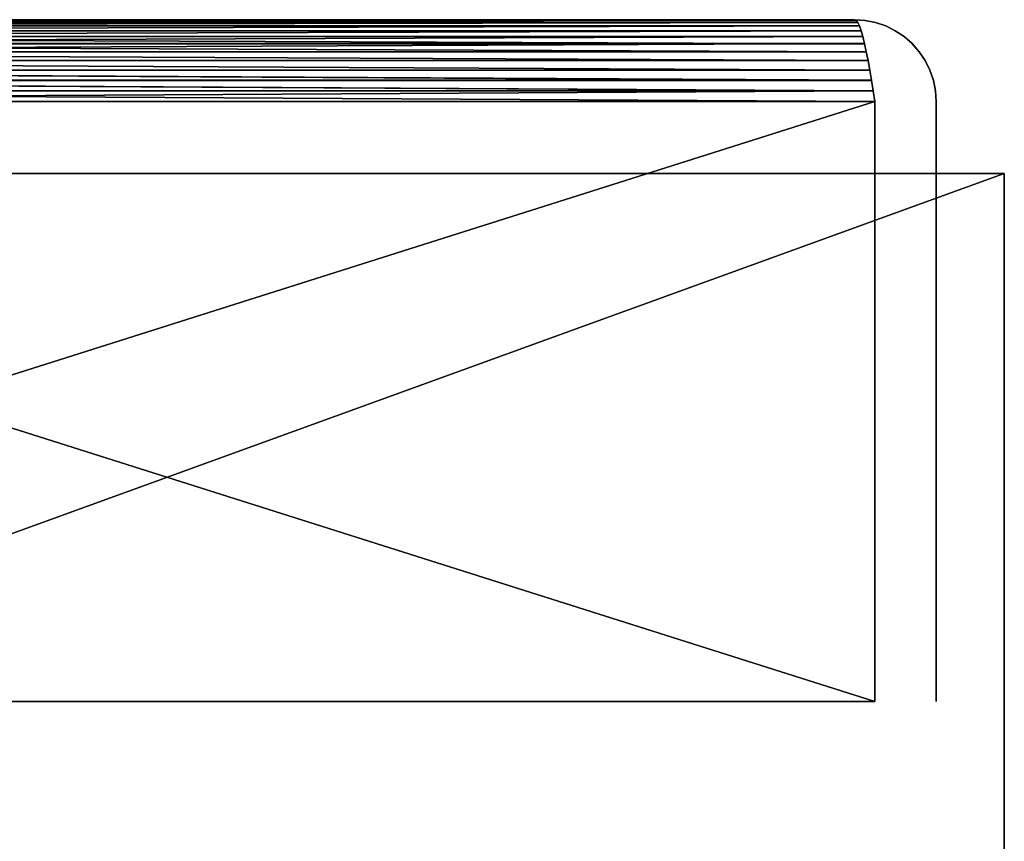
# Model space of a CAD drawing. Header units: millimetres. Extents: x 75 to 225, y 0 to 60.
# Tile 4 of 4: x 189 to 225, y 30 to 60. Entities that reach past the tile are written whole.
import ezdxf

# ---------------------------------------------------------------- set-up
doc = ezdxf.new("R2010")
doc.units = ezdxf.units.MM
doc.header["$LTSCALE"] = 41.718519
for name, color, linetype in [('1', 7, 'CONTINUOUS'), ('2', 7, 'CONTINUOUS'), ('25', 7, 'CONTINUOUS'), ('27', 7, 'CONTINUOUS'), ('28', 7, 'CONTINUOUS'), ('29', 7, 'CONTINUOUS'), ('3', 7, 'CONTINUOUS'), ('30', 7, 'CONTINUOUS'), ('31', 7, 'CONTINUOUS'), ('36', 7, 'CONTINUOUS'), ('37', 7, 'CONTINUOUS')]:
    doc.layers.add(name, color=color, linetype=linetype)

msp = doc.modelspace()

# ---------------------------------------------------------------- linework, layer by layer
at = {"layer": '1', "linetype": 'Continuous'}
for points in [[(75, 0.3, -174.138), (225, 0.3, -174.138), (75, 54.7, -174.138), (75, 0.3, -174.138)], [(75, 54.7, -174.138), (225, 0.3, -174.138), (225, 54.7, -174.138), (75, 54.7, -174.138)]]:
    msp.add_3dface(points, dxfattribs=at)
at = {"layer": '2', "linetype": 'Continuous'}
for points in [[(225, 54.7, -174.138), (225, 0.3, -174.138), (225, 3, -177.138), (225, 54.7, -174.138)], [(225, 54.7, -174.138), (225, 0.3, -324.138), (225, 54.7, -324.138), (225, 54.7, -174.138)], [(225, 0.3, -324.138), (225, 54.7, -174.138), (225, 5.553, -200.388), (225, 0.3, -324.138)], [(225, 6, -177.138), (225, 54.7, -174.138), (225, 3, -177.138), (225, 6, -177.138)], [(225, 54.7, -174.138), (225, 6, -177.138), (225, 6, -177.513), (225, 54.7, -174.138)], [(225, 3.383, -179.388), (225, 54.7, -174.138), (225, 6, -177.513), (225, 3.383, -179.388)], [(225, 54.7, -174.138), (225, 3.383, -179.388), (225, 4.021, -179.888), (225, 54.7, -174.138)], [(225, 6, -180.888), (225, 54.7, -174.138), (225, 5.936, -180.576), (225, 6, -180.888)], [(225, 54.7, -174.138), (225, 6, -180.888), (225, 6, -181.388), (225, 54.7, -174.138)], [(225, 5.936, -180.576), (225, 54.7, -174.138), (225, 5.809, -180.326), (225, 5.936, -180.576)], [(225, 5.809, -180.326), (225, 54.7, -174.138), (225, 5.553, -180.076), (225, 5.809, -180.326)], [(225, 5.553, -180.076), (225, 54.7, -174.138), (225, 5.298, -179.951), (225, 5.553, -180.076)], [(225, 5.298, -179.951), (225, 54.7, -174.138), (225, 4.979, -179.888), (225, 5.298, -179.951)], [(225, 4.979, -179.888), (225, 54.7, -174.138), (225, 4.021, -179.888), (225, 4.979, -179.888)], [(225, 4.979, -182.388), (225, 54.7, -174.138), (225, 5.298, -182.326), (225, 4.979, -182.388)], [(225, 54.7, -174.138), (225, 4.979, -182.388), (225, 3, -182.888), (225, 54.7, -174.138)], [(225, 5.298, -182.326), (225, 54.7, -174.138), (225, 5.553, -182.201), (225, 5.298, -182.326)], [(225, 5.553, -182.201), (225, 54.7, -174.138), (225, 5.809, -181.951), (225, 5.553, -182.201)], [(225, 5.809, -181.951), (225, 54.7, -174.138), (225, 5.936, -181.701), (225, 5.809, -181.951)], [(225, 5.936, -181.701), (225, 54.7, -174.138), (225, 6, -181.388), (225, 5.936, -181.701)], [(225, 6, -185.888), (225, 54.7, -174.138), (225, 6, -185.326), (225, 6, -185.888)], [(225, 54.7, -174.138), (225, 6, -185.888), (225, 6, -186.388), (225, 54.7, -174.138)], [(225, 6, -185.326), (225, 54.7, -174.138), (225, 3.319, -184.388), (225, 6, -185.326)], [(225, 3.319, -184.388), (225, 54.7, -174.138), (225, 6, -183.451), (225, 3.319, -184.388)], [(225, 6, -183.451), (225, 54.7, -174.138), (225, 6, -182.888), (225, 6, -183.451)], [(225, 6, -182.888), (225, 54.7, -174.138), (225, 3, -182.888), (225, 6, -182.888)], [(225, 5.298, -188.701), (225, 54.7, -174.138), (225, 5.489, -188.638), (225, 5.298, -188.701)], [(225, 54.7, -174.138), (225, 5.298, -188.701), (225, 6, -190.201), (225, 54.7, -174.138)], [(225, 5.489, -188.638), (225, 54.7, -174.138), (225, 5.745, -188.451), (225, 5.489, -188.638)], [(225, 5.745, -188.451), (225, 54.7, -174.138), (225, 5.936, -188.201), (225, 5.745, -188.451)], [(225, 5.936, -188.201), (225, 54.7, -174.138), (225, 6, -187.888), (225, 5.936, -188.201)], [(225, 6, -187.888), (225, 54.7, -174.138), (225, 6, -186.388), (225, 6, -187.888)], [(225, 6, -190.701), (225, 54.7, -174.138), (225, 6, -190.201), (225, 6, -190.701)], [(225, 54.7, -174.138), (225, 6, -190.701), (225, 3, -192.201), (225, 54.7, -174.138)], [(225, 5.489, -194.451), (225, 54.7, -174.138), (225, 5.745, -194.263), (225, 5.489, -194.451)], [(225, 54.7, -174.138), (225, 5.489, -194.451), (225, 6, -195.076), (225, 54.7, -174.138)], [(225, 5.745, -194.263), (225, 54.7, -174.138), (225, 5.936, -194.013), (225, 5.745, -194.263)], [(225, 5.936, -194.013), (225, 54.7, -174.138), (225, 6, -193.701), (225, 5.936, -194.013)], [(225, 6, -193.701), (225, 54.7, -174.138), (225, 6, -192.201), (225, 6, -193.701)], [(225, 6, -192.201), (225, 54.7, -174.138), (225, 3, -192.201), (225, 6, -192.201)], [(225, 6, -196.576), (225, 54.7, -174.138), (225, 6, -195.076), (225, 6, -196.576)], [(225, 54.7, -174.138), (225, 6, -196.576), (225, 5.936, -196.888), (225, 54.7, -174.138)], [(225, 5.298, -197.513), (225, 54.7, -174.138), (225, 5.553, -197.388), (225, 5.298, -197.513)], [(225, 54.7, -174.138), (225, 5.298, -197.513), (225, 4.979, -198.076), (225, 54.7, -174.138)], [(225, 5.553, -197.388), (225, 54.7, -174.138), (225, 5.809, -197.138), (225, 5.553, -197.388)], [(225, 5.809, -197.138), (225, 54.7, -174.138), (225, 5.936, -196.888), (225, 5.809, -197.138)], [(225, 6, -199.076), (225, 54.7, -174.138), (225, 5.936, -198.763), (225, 6, -199.076)], [(225, 54.7, -174.138), (225, 6, -199.076), (225, 6, -199.576), (225, 54.7, -174.138)], [(225, 5.936, -198.763), (225, 54.7, -174.138), (225, 5.809, -198.513), (225, 5.936, -198.763)], [(225, 5.809, -198.513), (225, 54.7, -174.138), (225, 5.553, -198.263), (225, 5.809, -198.513)], [(225, 5.553, -198.263), (225, 54.7, -174.138), (225, 5.298, -198.138), (225, 5.553, -198.263)], [(225, 5.298, -198.138), (225, 54.7, -174.138), (225, 4.979, -198.076), (225, 5.298, -198.138)], [(225, 5.553, -200.388), (225, 54.7, -174.138), (225, 5.809, -200.138), (225, 5.553, -200.388)], [(225, 5.809, -200.138), (225, 54.7, -174.138), (225, 5.936, -199.888), (225, 5.809, -200.138)], [(225, 5.936, -199.888), (225, 54.7, -174.138), (225, 6, -199.576), (225, 5.936, -199.888)]]:
    msp.add_3dface(points, dxfattribs=at)
at = {"layer": '25', "color": 7, "linetype": 'Continuous'}
for points in [[(219.5, 60.341, -179.638), (161.145, 60.341, -245.723), (150.75, 60.341, -192.138), (219.5, 60.341, -179.638)], [(150.75, 60.341, -318.638), (155.393, 60.341, -314.904), (219.5, 60.341, -318.638), (150.75, 60.341, -318.638)], [(150.75, 60.341, -179.638), (219.5, 60.341, -179.638), (150.75, 60.341, -183.638), (150.75, 60.341, -179.638)], [(150.75, 60.341, -183.638), (219.5, 60.341, -179.638), (150.75, 60.341, -187.638), (150.75, 60.341, -183.638)], [(150.75, 60.341, -187.638), (219.5, 60.341, -179.638), (150.75, 60.341, -192.138), (150.75, 60.341, -187.638)], [(155.393, 60.341, -314.904), (155.516, 60.341, -314.781), (219.5, 60.341, -318.638), (155.393, 60.341, -314.904)], [(155.516, 60.341, -314.781), (155.616, 60.341, -314.638), (206.5, 60.341, -248.888), (155.516, 60.341, -314.781)], [(219.5, 60.341, -318.638), (155.516, 60.341, -314.781), (219.5, 60.341, -249.888), (219.5, 60.341, -318.638)], [(219.5, 60.341, -249.888), (155.516, 60.341, -314.781), (215.5, 60.341, -249.888), (219.5, 60.341, -249.888)], [(215.5, 60.341, -249.888), (155.516, 60.341, -314.781), (215.326, 60.341, -249.873), (215.5, 60.341, -249.888)], [(215.326, 60.341, -249.873), (155.516, 60.341, -314.781), (215.158, 60.341, -249.828), (215.326, 60.341, -249.873)], [(215.158, 60.341, -249.828), (155.516, 60.341, -314.781), (215, 60.341, -249.754), (215.158, 60.341, -249.828)], [(215, 60.341, -249.754), (155.516, 60.341, -314.781), (214.857, 60.341, -249.654), (215, 60.341, -249.754)], [(214.857, 60.341, -249.654), (155.516, 60.341, -314.781), (214.734, 60.341, -249.531), (214.857, 60.341, -249.654)], [(214.734, 60.341, -249.531), (155.516, 60.341, -314.781), (214.634, 60.341, -249.388), (214.734, 60.341, -249.531)], [(214.634, 60.341, -249.388), (155.516, 60.341, -314.781), (214.56, 60.341, -249.23), (214.634, 60.341, -249.388)], [(214.56, 60.341, -249.23), (155.516, 60.341, -314.781), (214.515, 60.341, -249.062), (214.56, 60.341, -249.23)], [(214.515, 60.341, -249.062), (155.516, 60.341, -314.781), (214.5, 60.341, -248.888), (214.515, 60.341, -249.062)], [(214.5, 60.341, -248.888), (155.516, 60.341, -314.781), (212.266, 60.341, -249.531), (214.5, 60.341, -248.888)], [(212.266, 60.341, -249.531), (155.516, 60.341, -314.781), (212.143, 60.341, -249.654), (212.266, 60.341, -249.531)], [(212.143, 60.341, -249.654), (155.516, 60.341, -314.781), (212, 60.341, -249.754), (212.143, 60.341, -249.654)], [(212, 60.341, -249.754), (155.516, 60.341, -314.781), (211.842, 60.341, -249.828), (212, 60.341, -249.754)], [(211.842, 60.341, -249.828), (155.516, 60.341, -314.781), (211.674, 60.341, -249.873), (211.842, 60.341, -249.828)], [(211.674, 60.341, -249.873), (155.516, 60.341, -314.781), (211.5, 60.341, -249.888), (211.674, 60.341, -249.873)], [(211.5, 60.341, -249.888), (155.516, 60.341, -314.781), (207, 60.341, -249.888), (211.5, 60.341, -249.888)], [(207, 60.341, -249.888), (155.516, 60.341, -314.781), (206.902, 60.341, -249.879), (207, 60.341, -249.888)], [(206.902, 60.341, -249.879), (155.516, 60.341, -314.781), (206.809, 60.341, -249.85), (206.902, 60.341, -249.879)], [(206.809, 60.341, -249.85), (155.516, 60.341, -314.781), (206.722, 60.341, -249.804), (206.809, 60.341, -249.85)], [(206.722, 60.341, -249.804), (155.516, 60.341, -314.781), (206.646, 60.341, -249.742), (206.722, 60.341, -249.804)], [(206.646, 60.341, -249.742), (155.516, 60.341, -314.781), (206.584, 60.341, -249.666), (206.646, 60.341, -249.742)], [(206.584, 60.341, -249.666), (155.516, 60.341, -314.781), (206.538, 60.341, -249.58), (206.584, 60.341, -249.666)], [(206.538, 60.341, -249.58), (155.516, 60.341, -314.781), (206.51, 60.341, -249.486), (206.538, 60.341, -249.58)], [(206.51, 60.341, -249.486), (155.516, 60.341, -314.781), (206.5, 60.341, -249.388), (206.51, 60.341, -249.486)], [(206.5, 60.341, -249.388), (155.516, 60.341, -314.781), (206.5, 60.341, -248.888), (206.5, 60.341, -249.388)], [(194.271, 60.341, -251.189), (194.527, 60.341, -250.827), (155.616, 60.341, -314.638), (194.271, 60.341, -251.189)], [(155.616, 60.341, -314.638), (194.527, 60.341, -250.827), (206.5, 60.341, -248.888), (155.616, 60.341, -314.638)], [(193.968, 60.341, -251.513), (194.271, 60.341, -251.189), (155.616, 60.341, -314.638), (193.968, 60.341, -251.513)], [(193.624, 60.341, -251.793), (193.968, 60.341, -251.513), (155.616, 60.341, -314.638), (193.624, 60.341, -251.793)], [(193.245, 60.341, -252.024), (193.624, 60.341, -251.793), (155.616, 60.341, -314.638), (193.245, 60.341, -252.024)], [(192.838, 60.341, -252.201), (193.245, 60.341, -252.024), (155.616, 60.341, -314.638), (192.838, 60.341, -252.201)], [(192.411, 60.341, -252.32), (192.838, 60.341, -252.201), (155.616, 60.341, -314.638), (192.411, 60.341, -252.32)], [(191.972, 60.341, -252.381), (192.411, 60.341, -252.32), (155.616, 60.341, -314.638), (191.972, 60.341, -252.381)], [(191.528, 60.341, -252.381), (191.972, 60.341, -252.381), (155.616, 60.341, -314.638), (191.528, 60.341, -252.381)], [(191.089, 60.341, -252.32), (191.528, 60.341, -252.381), (155.616, 60.341, -314.638), (191.089, 60.341, -252.32)], [(190.662, 60.341, -252.201), (191.089, 60.341, -252.32), (155.616, 60.341, -314.638), (190.662, 60.341, -252.201)], [(190.255, 60.341, -252.024), (190.662, 60.341, -252.201), (155.616, 60.341, -314.638), (190.255, 60.341, -252.024)], [(189.876, 60.341, -251.793), (190.255, 60.341, -252.024), (155.616, 60.341, -314.638), (189.876, 60.341, -251.793)], [(189.532, 60.341, -251.513), (189.876, 60.341, -251.793), (155.616, 60.341, -314.638), (189.532, 60.341, -251.513)], [(189.229, 60.341, -251.189), (189.532, 60.341, -251.513), (155.616, 60.341, -314.638), (189.229, 60.341, -251.189)], [(188.973, 60.341, -250.827), (189.229, 60.341, -251.189), (155.616, 60.341, -314.638), (188.973, 60.341, -250.827)], [(188.769, 60.341, -250.433), (188.973, 60.341, -250.827), (155.616, 60.341, -314.638), (188.769, 60.341, -250.433)], [(161.585, 60.341, -245.283), (161.145, 60.341, -245.723), (219.5, 60.341, -179.638), (161.585, 60.341, -245.283)], [(162.074, 60.341, -244.9), (161.585, 60.341, -245.283), (219.5, 60.341, -179.638), (162.074, 60.341, -244.9)], [(162.607, 60.341, -244.578), (162.074, 60.341, -244.9), (219.5, 60.341, -179.638), (162.607, 60.341, -244.578)], [(163.174, 60.341, -244.323), (162.607, 60.341, -244.578), (219.5, 60.341, -179.638), (163.174, 60.341, -244.323)], [(163.768, 60.341, -244.138), (163.174, 60.341, -244.323), (219.5, 60.341, -179.638), (163.768, 60.341, -244.138)], [(164.379, 60.341, -244.026), (163.768, 60.341, -244.138), (219.5, 60.341, -179.638), (164.379, 60.341, -244.026)], [(165, 60.341, -243.988), (164.379, 60.341, -244.026), (219.5, 60.341, -179.638), (165, 60.341, -243.988)], [(165.621, 60.341, -244.026), (165, 60.341, -243.988), (219.5, 60.341, -179.638), (165.621, 60.341, -244.026)], [(166.232, 60.341, -244.138), (165.621, 60.341, -244.026), (219.5, 60.341, -179.638), (166.232, 60.341, -244.138)], [(166.826, 60.341, -244.323), (166.232, 60.341, -244.138), (219.5, 60.341, -179.638), (166.826, 60.341, -244.323)], [(167.393, 60.341, -244.578), (166.826, 60.341, -244.323), (219.5, 60.341, -179.638), (167.393, 60.341, -244.578)], [(167.926, 60.341, -244.9), (167.393, 60.341, -244.578), (219.5, 60.341, -179.638), (167.926, 60.341, -244.9)], [(168.415, 60.341, -245.283), (167.926, 60.341, -244.9), (219.5, 60.341, -179.638), (168.415, 60.341, -245.283)], [(168.855, 60.341, -245.723), (168.415, 60.341, -245.283), (219.5, 60.341, -179.638), (168.855, 60.341, -245.723)], [(169.238, 60.341, -246.213), (168.855, 60.341, -245.723), (219.5, 60.341, -179.638), (169.238, 60.341, -246.213)], [(169.56, 60.341, -246.745), (169.238, 60.341, -246.213), (219.5, 60.341, -179.638), (169.56, 60.341, -246.745)], [(169.815, 60.341, -247.312), (169.56, 60.341, -246.745), (219.5, 60.341, -179.638), (169.815, 60.341, -247.312)], [(170, 60.341, -247.906), (169.815, 60.341, -247.312), (219.5, 60.341, -179.638), (170, 60.341, -247.906)], [(170.112, 60.341, -248.517), (170, 60.341, -247.906), (219.5, 60.341, -179.638), (170.112, 60.341, -248.517)], [(170.15, 60.341, -249.138), (170.112, 60.341, -248.517), (219.5, 60.341, -179.638), (170.15, 60.341, -249.138)], [(188.769, 60.341, -247.843), (170.15, 60.341, -249.138), (219.5, 60.341, -179.638), (188.769, 60.341, -247.843)], [(188.973, 60.341, -247.45), (188.769, 60.341, -247.843), (219.5, 60.341, -179.638), (188.973, 60.341, -247.45)], [(189.229, 60.341, -247.087), (188.973, 60.341, -247.45), (219.5, 60.341, -179.638), (189.229, 60.341, -247.087)], [(189.532, 60.341, -246.763), (189.229, 60.341, -247.087), (219.5, 60.341, -179.638), (189.532, 60.341, -246.763)], [(189.876, 60.341, -246.483), (189.532, 60.341, -246.763), (219.5, 60.341, -179.638), (189.876, 60.341, -246.483)], [(190.255, 60.341, -246.253), (189.876, 60.341, -246.483), (219.5, 60.341, -179.638), (190.255, 60.341, -246.253)], [(190.662, 60.341, -246.076), (190.255, 60.341, -246.253), (219.5, 60.341, -179.638), (190.662, 60.341, -246.076)], [(191.089, 60.341, -245.956), (190.662, 60.341, -246.076), (219.5, 60.341, -179.638), (191.089, 60.341, -245.956)], [(191.528, 60.341, -245.896), (191.089, 60.341, -245.956), (219.5, 60.341, -179.638), (191.528, 60.341, -245.896)], [(191.972, 60.341, -245.896), (191.528, 60.341, -245.896), (219.5, 60.341, -179.638), (191.972, 60.341, -245.896)], [(192.411, 60.341, -245.956), (191.972, 60.341, -245.896), (219.5, 60.341, -179.638), (192.411, 60.341, -245.956)], [(192.838, 60.341, -246.076), (192.411, 60.341, -245.956), (219.5, 60.341, -179.638), (192.838, 60.341, -246.076)], [(193.245, 60.341, -246.253), (192.838, 60.341, -246.076), (219.5, 60.341, -179.638), (193.245, 60.341, -246.253)], [(193.624, 60.341, -246.483), (193.245, 60.341, -246.253), (219.5, 60.341, -179.638), (193.624, 60.341, -246.483)], [(193.968, 60.341, -246.763), (193.624, 60.341, -246.483), (219.5, 60.341, -179.638), (193.968, 60.341, -246.763)], [(194.271, 60.341, -247.087), (193.968, 60.341, -246.763), (219.5, 60.341, -179.638), (194.271, 60.341, -247.087)], [(194.527, 60.341, -247.45), (194.271, 60.341, -247.087), (219.5, 60.341, -179.638), (194.527, 60.341, -247.45)], [(194.527, 60.341, -250.827), (194.731, 60.341, -250.433), (206.5, 60.341, -248.888), (194.527, 60.341, -250.827)], [(194.731, 60.341, -247.843), (194.527, 60.341, -247.45), (219.5, 60.341, -179.638), (194.731, 60.341, -247.843)], [(194.731, 60.341, -250.433), (194.879, 60.341, -250.015), (206.5, 60.341, -248.888), (194.731, 60.341, -250.433)], [(194.879, 60.341, -248.261), (194.731, 60.341, -247.843), (219.5, 60.341, -179.638), (194.879, 60.341, -248.261)], [(194.879, 60.341, -250.015), (194.97, 60.341, -249.581), (206.5, 60.341, -248.888), (194.879, 60.341, -250.015)], [(194.97, 60.341, -248.696), (194.879, 60.341, -248.261), (219.5, 60.341, -179.638), (194.97, 60.341, -248.696)], [(194.97, 60.341, -249.581), (195, 60.341, -249.138), (206.5, 60.341, -248.888), (194.97, 60.341, -249.581)], [(195, 60.341, -249.138), (194.97, 60.341, -248.696), (219.5, 60.341, -179.638), (195, 60.341, -249.138)], [(206.5, 60.341, -248.888), (195, 60.341, -249.138), (206.51, 60.341, -248.791), (206.5, 60.341, -248.888)], [(206.51, 60.341, -248.791), (195, 60.341, -249.138), (219.5, 60.341, -179.638), (206.51, 60.341, -248.791)], [(206.538, 60.341, -248.697), (206.51, 60.341, -248.791), (219.5, 60.341, -179.638), (206.538, 60.341, -248.697)], [(206.584, 60.341, -248.61), (206.538, 60.341, -248.697), (219.5, 60.341, -179.638), (206.584, 60.341, -248.61)], [(206.646, 60.341, -248.535), (206.584, 60.341, -248.61), (219.5, 60.341, -179.638), (206.646, 60.341, -248.535)], [(206.722, 60.341, -248.472), (206.646, 60.341, -248.535), (219.5, 60.341, -179.638), (206.722, 60.341, -248.472)], [(206.809, 60.341, -248.426), (206.722, 60.341, -248.472), (219.5, 60.341, -179.638), (206.809, 60.341, -248.426)], [(206.902, 60.341, -248.398), (206.809, 60.341, -248.426), (219.5, 60.341, -179.638), (206.902, 60.341, -248.398)], [(207, 60.341, -248.388), (206.902, 60.341, -248.398), (219.5, 60.341, -179.638), (207, 60.341, -248.388)], [(210, 60.341, -248.388), (207, 60.341, -248.388), (219.5, 60.341, -179.638), (210, 60.341, -248.388)], [(210.174, 60.341, -248.373), (210, 60.341, -248.388), (219.5, 60.341, -179.638), (210.174, 60.341, -248.373)], [(210.342, 60.341, -248.328), (210.174, 60.341, -248.373), (219.5, 60.341, -179.638), (210.342, 60.341, -248.328)], [(210.5, 60.341, -248.254), (210.342, 60.341, -248.328), (211.015, 60.341, -244.215), (210.5, 60.341, -248.254)], [(211.015, 60.341, -244.215), (210.342, 60.341, -248.328), (219.5, 60.341, -179.638), (211.015, 60.341, -244.215)], [(210.643, 60.341, -248.154), (210.5, 60.341, -248.254), (211.015, 60.341, -244.215), (210.643, 60.341, -248.154)], [(210.766, 60.341, -248.031), (210.643, 60.341, -248.154), (211, 60.341, -244.388), (210.766, 60.341, -248.031)], [(211, 60.341, -244.388), (210.643, 60.341, -248.154), (211.015, 60.341, -244.215), (211, 60.341, -244.388)], [(210.866, 60.341, -247.888), (210.766, 60.341, -248.031), (211, 60.341, -244.388), (210.866, 60.341, -247.888)], [(210.94, 60.341, -247.73), (210.866, 60.341, -247.888), (211, 60.341, -244.388), (210.94, 60.341, -247.73)], [(210.985, 60.341, -247.562), (210.94, 60.341, -247.73), (211, 60.341, -244.388), (210.985, 60.341, -247.562)], [(211, 60.341, -247.388), (210.985, 60.341, -247.562), (211, 60.341, -244.388), (211, 60.341, -247.388)], [(211.06, 60.341, -244.046), (211.015, 60.341, -244.215), (219.5, 60.341, -179.638), (211.06, 60.341, -244.046)], [(211.134, 60.341, -243.888), (211.06, 60.341, -244.046), (219.5, 60.341, -179.638), (211.134, 60.341, -243.888)], [(211.234, 60.341, -243.745), (211.134, 60.341, -243.888), (219.5, 60.341, -179.638), (211.234, 60.341, -243.745)], [(211.357, 60.341, -243.622), (211.234, 60.341, -243.745), (219.5, 60.341, -179.638), (211.357, 60.341, -243.622)], [(211.5, 60.341, -243.522), (211.357, 60.341, -243.622), (219.5, 60.341, -179.638), (211.5, 60.341, -243.522)], [(211.658, 60.341, -243.449), (211.5, 60.341, -243.522), (219.5, 60.341, -179.638), (211.658, 60.341, -243.449)], [(211.826, 60.341, -243.403), (211.658, 60.341, -243.449), (219.5, 60.341, -179.638), (211.826, 60.341, -243.403)], [(212, 60.341, -243.388), (211.826, 60.341, -243.403), (219.5, 60.341, -179.638), (212, 60.341, -243.388)], [(215, 60.341, -243.388), (212, 60.341, -243.388), (219.5, 60.341, -179.638), (215, 60.341, -243.388)], [(212.366, 60.341, -249.388), (214.5, 60.341, -248.888), (212.266, 60.341, -249.531), (212.366, 60.341, -249.388)], [(214.5, 60.341, -245.888), (214.5, 60.341, -248.888), (212.366, 60.341, -249.388), (214.5, 60.341, -245.888)], [(214.485, 60.341, -245.715), (214.5, 60.341, -245.888), (212.366, 60.341, -249.388), (214.485, 60.341, -245.715)], [(214.44, 60.341, -245.546), (214.485, 60.341, -245.715), (212.366, 60.341, -249.388), (214.44, 60.341, -245.546)], [(214.366, 60.341, -245.388), (214.44, 60.341, -245.546), (212.366, 60.341, -249.388), (214.366, 60.341, -245.388)], [(212.44, 60.341, -249.23), (214.366, 60.341, -245.388), (212.366, 60.341, -249.388), (212.44, 60.341, -249.23)], [(214.266, 60.341, -245.245), (214.366, 60.341, -245.388), (212.44, 60.341, -249.23), (214.266, 60.341, -245.245)], [(214.143, 60.341, -245.122), (214.266, 60.341, -245.245), (212.44, 60.341, -249.23), (214.143, 60.341, -245.122)], [(214, 60.341, -245.022), (214.143, 60.341, -245.122), (212.44, 60.341, -249.23), (214, 60.341, -245.022)], [(213.842, 60.341, -244.949), (214, 60.341, -245.022), (212.44, 60.341, -249.23), (213.842, 60.341, -244.949)], [(213.674, 60.341, -244.903), (213.842, 60.341, -244.949), (212.44, 60.341, -249.23), (213.674, 60.341, -244.903)], [(212.485, 60.341, -249.062), (213.674, 60.341, -244.903), (212.44, 60.341, -249.23), (212.485, 60.341, -249.062)], [(213.5, 60.341, -244.888), (213.674, 60.341, -244.903), (212.485, 60.341, -249.062), (213.5, 60.341, -244.888)], [(213.326, 60.341, -244.903), (213.5, 60.341, -244.888), (212.485, 60.341, -249.062), (213.326, 60.341, -244.903)], [(213.158, 60.341, -244.949), (213.326, 60.341, -244.903), (212.485, 60.341, -249.062), (213.158, 60.341, -244.949)], [(213, 60.341, -245.022), (213.158, 60.341, -244.949), (212.485, 60.341, -249.062), (213, 60.341, -245.022)], [(212.857, 60.341, -245.122), (213, 60.341, -245.022), (212.485, 60.341, -249.062), (212.857, 60.341, -245.122)], [(212.5, 60.341, -248.888), (212.857, 60.341, -245.122), (212.485, 60.341, -249.062), (212.5, 60.341, -248.888)], [(212.734, 60.341, -245.245), (212.857, 60.341, -245.122), (212.5, 60.341, -248.888), (212.734, 60.341, -245.245)], [(212.634, 60.341, -245.388), (212.734, 60.341, -245.245), (212.5, 60.341, -248.888), (212.634, 60.341, -245.388)], [(212.56, 60.341, -245.546), (212.634, 60.341, -245.388), (212.5, 60.341, -248.888), (212.56, 60.341, -245.546)], [(212.515, 60.341, -245.715), (212.56, 60.341, -245.546), (212.5, 60.341, -248.888), (212.515, 60.341, -245.715)], [(212.5, 60.341, -245.888), (212.515, 60.341, -245.715), (212.5, 60.341, -248.888), (212.5, 60.341, -245.888)], [(215.174, 60.341, -243.403), (215, 60.341, -243.388), (219.5, 60.341, -179.638), (215.174, 60.341, -243.403)], [(215.342, 60.341, -243.449), (215.174, 60.341, -243.403), (219.5, 60.341, -179.638), (215.342, 60.341, -243.449)], [(215.5, 60.341, -243.522), (215.342, 60.341, -243.449), (219.5, 60.341, -179.638), (215.5, 60.341, -243.522)], [(215.643, 60.341, -243.622), (215.5, 60.341, -243.522), (219.5, 60.341, -179.638), (215.643, 60.341, -243.622)], [(215.766, 60.341, -243.745), (215.643, 60.341, -243.622), (219.5, 60.341, -179.638), (215.766, 60.341, -243.745)], [(215.866, 60.341, -243.888), (215.766, 60.341, -243.745), (219.5, 60.341, -179.638), (215.866, 60.341, -243.888)], [(215.94, 60.341, -244.046), (215.866, 60.341, -243.888), (219.5, 60.341, -179.638), (215.94, 60.341, -244.046)], [(215.985, 60.341, -244.215), (215.94, 60.341, -244.046), (219.5, 60.341, -179.638), (215.985, 60.341, -244.215)], [(216, 60.341, -244.388), (215.985, 60.341, -244.215), (219.5, 60.341, -179.638), (216, 60.341, -244.388)], [(216, 60.341, -247.388), (216, 60.341, -244.388), (219.5, 60.341, -179.638), (216, 60.341, -247.388)], [(216.015, 60.341, -247.562), (216, 60.341, -247.388), (219.5, 60.341, -179.638), (216.015, 60.341, -247.562)], [(216.06, 60.341, -247.73), (216.015, 60.341, -247.562), (219.5, 60.341, -179.638), (216.06, 60.341, -247.73)], [(216.134, 60.341, -247.888), (216.06, 60.341, -247.73), (219.5, 60.341, -179.638), (216.134, 60.341, -247.888)], [(216.234, 60.341, -248.031), (216.134, 60.341, -247.888), (219.5, 60.341, -179.638), (216.234, 60.341, -248.031)], [(216.357, 60.341, -248.154), (216.234, 60.341, -248.031), (219.5, 60.341, -179.638), (216.357, 60.341, -248.154)], [(216.5, 60.341, -248.254), (216.357, 60.341, -248.154), (219.5, 60.341, -179.638), (216.5, 60.341, -248.254)], [(216.658, 60.341, -248.328), (216.5, 60.341, -248.254), (219.5, 60.341, -179.638), (216.658, 60.341, -248.328)], [(216.826, 60.341, -248.373), (216.658, 60.341, -248.328), (219.5, 60.341, -179.638), (216.826, 60.341, -248.373)], [(217, 60.341, -248.388), (216.826, 60.341, -248.373), (219.5, 60.341, -179.638), (217, 60.341, -248.388)], [(219.5, 60.341, -248.388), (217, 60.341, -248.388), (219.5, 60.341, -179.638), (219.5, 60.341, -248.388)]]:
    msp.add_3dface(points, dxfattribs=at)
at = {"layer": '27', "color": 7, "linetype": 'Continuous'}
for points in [[(150.75, 57.341, -176.638), (150.75, 35.341, -176.638), (220.25, 35.341, -176.638), (150.75, 57.341, -176.638)], [(220.25, 57.341, -176.638), (150.75, 57.341, -176.638), (220.25, 35.341, -176.638), (220.25, 57.341, -176.638)]]:
    msp.add_3dface(points, dxfattribs=at)
at = {"layer": '28', "color": 7, "linetype": 'Continuous'}
for points in [[(222.5, 57.341, -178.888), (222.5, 35.341, -178.888), (222.5, 35.341, -248.388), (222.5, 57.341, -178.888)], [(222.5, 57.341, -248.388), (222.5, 57.341, -178.888), (222.5, 35.341, -248.388), (222.5, 57.341, -248.388)], [(222.5, 57.341, -249.888), (222.5, 35.341, -249.888), (222.5, 35.341, -319.388), (222.5, 57.341, -249.888)], [(222.5, 57.341, -319.388), (222.5, 57.341, -249.888), (222.5, 35.341, -319.388), (222.5, 57.341, -319.388)]]:
    msp.add_3dface(points, dxfattribs=at)
at = {"layer": '29', "color": 7, "linetype": 'Continuous'}
for points in [[(220.25, 57.341, -321.638), (220.25, 35.341, -321.638), (150.75, 35.341, -321.638), (220.25, 57.341, -321.638)], [(150.75, 57.341, -321.638), (220.25, 57.341, -321.638), (150.75, 35.341, -321.638), (150.75, 57.341, -321.638)]]:
    msp.add_3dface(points, dxfattribs=at)
at = {"layer": '3', "linetype": 'Continuous'}
for points in [[(225, 54.7, -324.138), (225, 0.3, -324.138), (75, 0.3, -324.138), (225, 54.7, -324.138)], [(225, 54.7, -324.138), (75, 0.3, -324.138), (75, 54.7, -324.138), (225, 54.7, -324.138)]]:
    msp.add_3dface(points, dxfattribs=at)
at = {"layer": '30', "color": 7, "linetype": 'Continuous'}
for points in [[(150.75, 60.341, -318.638), (219.5, 60.341, -318.638), (219.563, 60.315, -319.03), (150.75, 60.341, -318.638)], [(150.75, 60.315, -319.03), (150.75, 60.341, -318.638), (219.563, 60.315, -319.03), (150.75, 60.315, -319.03)], [(150.75, 60.238, -319.415), (150.75, 60.315, -319.03), (219.563, 60.315, -319.03), (150.75, 60.238, -319.415)], [(219.625, 60.238, -319.415), (150.75, 60.238, -319.415), (219.563, 60.315, -319.03), (219.625, 60.238, -319.415)], [(150.75, 60.112, -319.786), (150.75, 60.238, -319.415), (219.625, 60.238, -319.415), (150.75, 60.112, -319.786)], [(219.688, 60.112, -319.786), (150.75, 60.112, -319.786), (219.625, 60.238, -319.415), (219.688, 60.112, -319.786)], [(150.75, 59.939, -320.138), (150.75, 60.112, -319.786), (219.688, 60.112, -319.786), (150.75, 59.939, -320.138)], [(219.75, 59.939, -320.138), (150.75, 59.939, -320.138), (219.688, 60.112, -319.786), (219.75, 59.939, -320.138)], [(150.75, 59.721, -320.465), (150.75, 59.939, -320.138), (219.75, 59.939, -320.138), (150.75, 59.721, -320.465)], [(219.813, 59.721, -320.465), (150.75, 59.721, -320.465), (219.75, 59.939, -320.138), (219.813, 59.721, -320.465)], [(150.75, 59.462, -320.76), (150.75, 59.721, -320.465), (219.875, 59.462, -320.76), (150.75, 59.462, -320.76)], [(219.875, 59.462, -320.76), (150.75, 59.721, -320.465), (219.813, 59.721, -320.465), (219.875, 59.462, -320.76)], [(150.75, 59.167, -321.018), (150.75, 59.462, -320.76), (219.937, 59.167, -321.018), (150.75, 59.167, -321.018)], [(219.937, 59.167, -321.018), (150.75, 59.462, -320.76), (219.875, 59.462, -320.76), (219.937, 59.167, -321.018)], [(150.75, 58.841, -321.236), (150.75, 59.167, -321.018), (220, 58.841, -321.236), (150.75, 58.841, -321.236)], [(220, 58.841, -321.236), (150.75, 59.167, -321.018), (219.937, 59.167, -321.018), (220, 58.841, -321.236)], [(150.75, 58.489, -321.41), (150.75, 58.841, -321.236), (220.062, 58.489, -321.41), (150.75, 58.489, -321.41)], [(220.062, 58.489, -321.41), (150.75, 58.841, -321.236), (220, 58.841, -321.236), (220.062, 58.489, -321.41)], [(150.75, 58.117, -321.536), (150.75, 58.489, -321.41), (220.125, 58.117, -321.536), (150.75, 58.117, -321.536)], [(220.125, 58.117, -321.536), (150.75, 58.489, -321.41), (220.062, 58.489, -321.41), (220.125, 58.117, -321.536)], [(150.75, 57.732, -321.613), (150.75, 58.117, -321.536), (220.187, 57.732, -321.613), (150.75, 57.732, -321.613)], [(220.187, 57.732, -321.613), (150.75, 58.117, -321.536), (220.125, 58.117, -321.536), (220.187, 57.732, -321.613)], [(220.25, 57.341, -321.638), (150.75, 57.341, -321.638), (150.75, 57.732, -321.613), (220.25, 57.341, -321.638)], [(220.25, 57.341, -321.638), (150.75, 57.732, -321.613), (220.187, 57.732, -321.613), (220.25, 57.341, -321.638)]]:
    msp.add_3dface(points, dxfattribs=at)
at = {"layer": '31', "color": 7, "linetype": 'Continuous'}
for points in [[(219.5, 60.341, -318.638), (219.5, 60.341, -249.888), (219.892, 60.315, -249.888), (219.5, 60.341, -318.638)], [(219.892, 60.315, -318.701), (219.5, 60.341, -318.638), (219.892, 60.315, -249.888), (219.892, 60.315, -318.701)], [(220.276, 60.238, -318.763), (219.892, 60.315, -318.701), (220.276, 60.239, -249.888), (220.276, 60.238, -318.763)], [(220.276, 60.239, -249.888), (219.892, 60.315, -318.701), (219.892, 60.315, -249.888), (220.276, 60.239, -249.888)], [(220.648, 60.113, -249.888), (220.276, 60.238, -318.763), (220.276, 60.239, -249.888), (220.648, 60.113, -249.888)], [(220.648, 60.112, -318.826), (220.276, 60.238, -318.763), (220.648, 60.113, -249.888), (220.648, 60.112, -318.826)], [(221, 59.939, -249.888), (220.648, 60.112, -318.826), (220.648, 60.113, -249.888), (221, 59.939, -249.888)], [(221, 59.939, -318.888), (220.648, 60.112, -318.826), (221, 59.939, -249.888), (221, 59.939, -318.888)], [(221.326, 59.721, -318.951), (221, 59.939, -318.888), (221.326, 59.721, -249.888), (221.326, 59.721, -318.951)], [(221.326, 59.721, -249.888), (221, 59.939, -318.888), (221, 59.939, -249.888), (221.326, 59.721, -249.888)], [(221.621, 59.462, -319.013), (221.326, 59.721, -318.951), (221.621, 59.462, -249.888), (221.621, 59.462, -319.013)], [(221.621, 59.462, -249.888), (221.326, 59.721, -318.951), (221.326, 59.721, -249.888), (221.621, 59.462, -249.888)], [(221.88, 59.167, -319.076), (221.621, 59.462, -319.013), (221.88, 59.167, -249.888), (221.88, 59.167, -319.076)], [(221.88, 59.167, -249.888), (221.621, 59.462, -319.013), (221.621, 59.462, -249.888), (221.88, 59.167, -249.888)], [(222.098, 58.841, -319.138), (221.88, 59.167, -319.076), (221.88, 59.167, -249.888), (222.098, 58.841, -319.138)], [(222.098, 58.841, -249.888), (222.098, 58.841, -319.138), (221.88, 59.167, -249.888), (222.098, 58.841, -249.888)], [(222.272, 58.489, -319.201), (222.098, 58.841, -319.138), (222.098, 58.841, -249.888), (222.272, 58.489, -319.201)], [(222.272, 58.489, -249.888), (222.272, 58.489, -319.201), (222.098, 58.841, -249.888), (222.272, 58.489, -249.888)], [(222.398, 58.117, -319.263), (222.272, 58.489, -319.201), (222.272, 58.489, -249.888), (222.398, 58.117, -319.263)], [(222.398, 58.117, -249.888), (222.398, 58.117, -319.263), (222.272, 58.489, -249.888), (222.398, 58.117, -249.888)], [(222.474, 57.732, -319.326), (222.398, 58.117, -319.263), (222.398, 58.117, -249.888), (222.474, 57.732, -319.326)], [(222.474, 57.732, -249.888), (222.474, 57.732, -319.326), (222.398, 58.117, -249.888), (222.474, 57.732, -249.888)], [(222.5, 57.341, -249.888), (222.5, 57.341, -319.388), (222.474, 57.732, -319.326), (222.5, 57.341, -249.888)], [(222.5, 57.341, -249.888), (222.474, 57.732, -319.326), (222.474, 57.732, -249.888), (222.5, 57.341, -249.888)]]:
    msp.add_3dface(points, dxfattribs=at)
at = {"layer": '36', "color": 7, "linetype": 'Continuous'}
for points in [[(219.5, 60.341, -179.638), (150.75, 60.341, -179.638), (150.75, 60.316, -179.247), (219.5, 60.341, -179.638)], [(219.563, 60.316, -179.247), (219.5, 60.341, -179.638), (150.75, 60.316, -179.247), (219.563, 60.316, -179.247)], [(219.625, 60.239, -178.862), (219.563, 60.316, -179.247), (150.75, 60.239, -178.862), (219.625, 60.239, -178.862)], [(150.75, 60.239, -178.862), (219.563, 60.316, -179.247), (150.75, 60.316, -179.247), (150.75, 60.239, -178.862)], [(219.688, 60.113, -178.49), (219.625, 60.239, -178.862), (150.75, 60.113, -178.49), (219.688, 60.113, -178.49)], [(150.75, 60.113, -178.49), (219.625, 60.239, -178.862), (150.75, 60.239, -178.862), (150.75, 60.113, -178.49)], [(219.75, 59.939, -178.138), (219.688, 60.113, -178.49), (150.75, 59.939, -178.138), (219.75, 59.939, -178.138)], [(150.75, 59.939, -178.138), (219.688, 60.113, -178.49), (150.75, 60.113, -178.49), (150.75, 59.939, -178.138)], [(219.813, 59.721, -177.812), (219.75, 59.939, -178.138), (150.75, 59.721, -177.812), (219.813, 59.721, -177.812)], [(150.75, 59.721, -177.812), (219.75, 59.939, -178.138), (150.75, 59.939, -178.138), (150.75, 59.721, -177.812)], [(219.875, 59.463, -177.517), (219.813, 59.721, -177.812), (150.75, 59.463, -177.517), (219.875, 59.463, -177.517)], [(150.75, 59.463, -177.517), (219.813, 59.721, -177.812), (150.75, 59.721, -177.812), (150.75, 59.463, -177.517)], [(219.937, 59.167, -177.258), (219.875, 59.463, -177.517), (150.75, 59.167, -177.258), (219.937, 59.167, -177.258)], [(150.75, 59.167, -177.258), (219.875, 59.463, -177.517), (150.75, 59.463, -177.517), (150.75, 59.167, -177.258)], [(220, 58.841, -177.04), (219.937, 59.167, -177.258), (150.75, 59.167, -177.258), (220, 58.841, -177.04)], [(150.75, 58.841, -177.04), (220, 58.841, -177.04), (150.75, 59.167, -177.258), (150.75, 58.841, -177.04)], [(220.062, 58.489, -176.867), (220, 58.841, -177.04), (150.75, 58.841, -177.04), (220.062, 58.489, -176.867)], [(150.75, 58.489, -176.867), (220.062, 58.489, -176.867), (150.75, 58.841, -177.04), (150.75, 58.489, -176.867)], [(220.125, 58.118, -176.74), (220.062, 58.489, -176.867), (150.75, 58.489, -176.867), (220.125, 58.118, -176.74)], [(150.75, 58.118, -176.74), (220.125, 58.118, -176.74), (150.75, 58.489, -176.867), (150.75, 58.118, -176.74)], [(220.187, 57.733, -176.664), (220.125, 58.118, -176.74), (150.75, 58.118, -176.74), (220.187, 57.733, -176.664)], [(150.75, 57.733, -176.664), (220.187, 57.733, -176.664), (150.75, 58.118, -176.74), (150.75, 57.733, -176.664)], [(150.75, 57.341, -176.638), (220.25, 57.341, -176.638), (220.187, 57.733, -176.664), (150.75, 57.341, -176.638)], [(150.75, 57.341, -176.638), (220.187, 57.733, -176.664), (150.75, 57.733, -176.664), (150.75, 57.341, -176.638)]]:
    msp.add_3dface(points, dxfattribs=at)
at = {"layer": '37', "color": 7, "linetype": 'Continuous'}
for points in [[(219.5, 60.341, -248.388), (219.5, 60.341, -179.638), (219.892, 60.316, -179.576), (219.5, 60.341, -248.388)], [(219.892, 60.315, -248.388), (219.5, 60.341, -248.388), (219.892, 60.316, -179.576), (219.892, 60.315, -248.388)], [(220.276, 60.239, -248.388), (219.892, 60.315, -248.388), (219.892, 60.316, -179.576), (220.276, 60.239, -248.388)], [(220.276, 60.239, -179.513), (220.276, 60.239, -248.388), (219.892, 60.316, -179.576), (220.276, 60.239, -179.513)], [(220.648, 60.113, -248.388), (220.276, 60.239, -248.388), (220.276, 60.239, -179.513), (220.648, 60.113, -248.388)], [(220.648, 60.113, -179.451), (220.648, 60.113, -248.388), (220.276, 60.239, -179.513), (220.648, 60.113, -179.451)], [(221, 59.939, -248.388), (220.648, 60.113, -248.388), (220.648, 60.113, -179.451), (221, 59.939, -248.388)], [(221, 59.939, -179.388), (221, 59.939, -248.388), (220.648, 60.113, -179.451), (221, 59.939, -179.388)], [(221.326, 59.721, -248.388), (221, 59.939, -248.388), (221, 59.939, -179.388), (221.326, 59.721, -248.388)], [(221.326, 59.721, -179.326), (221.326, 59.721, -248.388), (221, 59.939, -179.388), (221.326, 59.721, -179.326)], [(221.621, 59.462, -248.388), (221.326, 59.721, -248.388), (221.621, 59.463, -179.263), (221.621, 59.462, -248.388)], [(221.621, 59.463, -179.263), (221.326, 59.721, -248.388), (221.326, 59.721, -179.326), (221.621, 59.463, -179.263)], [(221.88, 59.167, -179.201), (221.621, 59.462, -248.388), (221.621, 59.463, -179.263), (221.88, 59.167, -179.201)], [(221.88, 59.167, -248.388), (221.621, 59.462, -248.388), (221.88, 59.167, -179.201), (221.88, 59.167, -248.388)], [(222.098, 58.841, -248.388), (221.88, 59.167, -248.388), (222.098, 58.841, -179.138), (222.098, 58.841, -248.388)], [(222.098, 58.841, -179.138), (221.88, 59.167, -248.388), (221.88, 59.167, -179.201), (222.098, 58.841, -179.138)], [(222.272, 58.489, -248.388), (222.098, 58.841, -248.388), (222.272, 58.489, -179.076), (222.272, 58.489, -248.388)], [(222.272, 58.489, -179.076), (222.098, 58.841, -248.388), (222.098, 58.841, -179.138), (222.272, 58.489, -179.076)], [(222.398, 58.117, -248.388), (222.272, 58.489, -248.388), (222.398, 58.118, -179.013), (222.398, 58.117, -248.388)], [(222.398, 58.118, -179.013), (222.272, 58.489, -248.388), (222.272, 58.489, -179.076), (222.398, 58.118, -179.013)], [(222.474, 57.733, -178.951), (222.398, 58.117, -248.388), (222.398, 58.118, -179.013), (222.474, 57.733, -178.951)], [(222.474, 57.732, -248.388), (222.398, 58.117, -248.388), (222.474, 57.733, -178.951), (222.474, 57.732, -248.388)], [(222.5, 57.341, -178.888), (222.474, 57.732, -248.388), (222.474, 57.733, -178.951), (222.5, 57.341, -178.888)], [(222.5, 57.341, -178.888), (222.5, 57.341, -248.388), (222.474, 57.732, -248.388), (222.5, 57.341, -178.888)]]:
    msp.add_3dface(points, dxfattribs=at)

doc.saveas('drawing.dxf')
